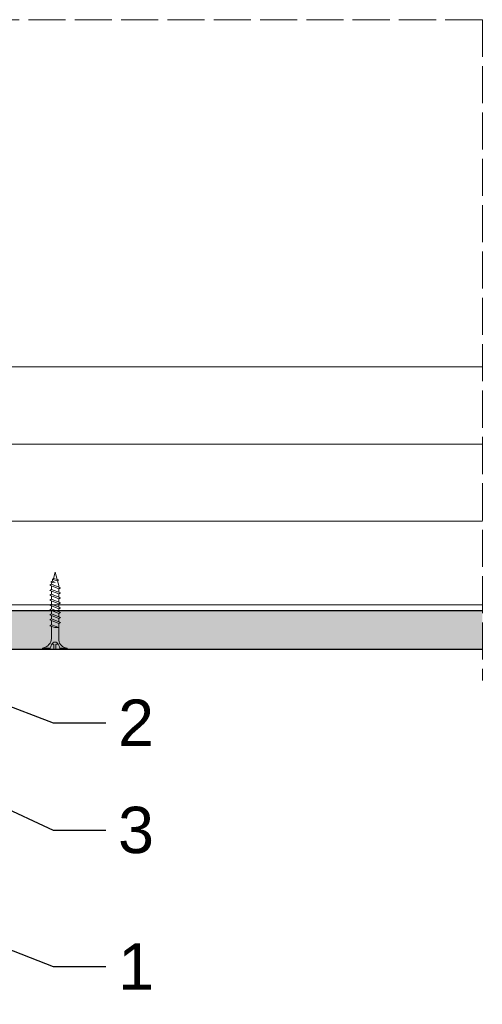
# Model space of a CAD drawing. Header units: millimetres. Extents: x -337 to 2530, y 792 to 2420.
# Tile 7 of 11: x 1156 to 1306, y 1064 to 1383. Entities that reach past the tile are written whole.
import ezdxf
from ezdxf import colors
from ezdxf.entities.mleader import LeaderData, LeaderLine
from ezdxf.math import Vec2, Vec3

# ---------------------------------------------------------------- set-up
doc = ezdxf.new("R2010")
doc.units = ezdxf.units.MM
doc.linetypes.add('ACAD_ISO02W100', pattern=[15, 12, -3])
for name, color, linetype, lineweight in [('_ISOVER WELNA', 7, 'BATTING', 9), ('_RIGIPS AKCESORIA', 7, 'Continuous', 18), ('_RIGIPS G-K', 7, 'Continuous', 25), ('_RIGIPS PROFIL', 7, 'Continuous', 18), ('KRESKOWANIE', 7, 'Continuous', 9), ('opisy', 7, 'Continuous', 9), ('PRZERYWANA', 7, 'ACAD_ISO02W100', 9)]:
    doc.layers.add(name, color=color, linetype=linetype, lineweight=lineweight)
doc.styles.get("Standard").update_dxf_attribs({"font": 'arial.ttf'})
doc.linetypes.add('BATTING', pattern='A,0.00254,-2.54,[134,ltypeshp.shx,S=2.54,R=0,X=-2.54,Y=0],-5.08,[134,ltypeshp.shx,S=2.54,R=180,X=2.54,Y=0],-2.54', length=10.16254)

# ---------------------------------------------------------------- blocks, each defined once
blk = doc.blocks.new('TN 25')
at = {"layer": '_RIGIPS AKCESORIA'}
for p, q in [((0, -0.84), (0, 7.16)), ((0, 7.16), (0.46, 7.16)), ((0.46, 7.16), (0.46, 4.78)), ((0.46, 4.78), (0, 4.78)), ((0, 3.5), (1.77, 3.5)), ((1.77, 3.5), (1.77, 4.2)), ((3.02, 4.46), (8.47, 4.46)), ((7.12, 4.46), (7.12, 3.18)), ((8.03, 2.01), (7.12, 4.46)), ((8.47, 4.46), (8.79, 5)), ((9.61, 1.51), (8.47, 4.46)), ((8.79, 5), (9.93, 2.01)), ((9, 4.46), (10.1, 4.46)), ((10.1, 4.46), (10.41, 5)), ((11.23, 1.51), (10.1, 4.46)), ((10.41, 5), (11.56, 2.01)), ((10.62, 4.46), (11.67, 4.46)), ((11.67, 4.46), (11.99, 5)), ((12.81, 1.51), (11.67, 4.46)), ((11.99, 5), (13.14, 2.01)), ((12.2, 4.46), (13.21, 4.46)), ((13.21, 4.46), (13.52, 5)), ((14.34, 1.51), (13.21, 4.46)), ((13.52, 5), (14.67, 2.01)), ((13.73, 4.46), (14.8, 4.46)), ((14.8, 4.46), (15.12, 5)), ((15.94, 1.51), (14.8, 4.46)), ((15.12, 5), (16.26, 2.01)), ((15.33, 4.46), (16.42, 4.46)), ((16.42, 4.46), (16.73, 5)), ((17.55, 1.51), (16.42, 4.46)), ((16.73, 5), (17.88, 2.01)), ((16.94, 4.46), (17.99, 4.46)), ((17.99, 4.46), (18.31, 5)), ((19.13, 1.51), (17.99, 4.46)), ((18.31, 5), (19.45, 2.01)), ((18.52, 4.46), (19.68, 4.46)), ((19.68, 4.46), (20, 5)), ((20.82, 1.51), (19.68, 4.46)), ((20, 5), (21.14, 2.01)), ((20.21, 4.46), (20.7, 4.46)), ((20.7, 4.46), (22.28, 3.98)), ((21.85, 1.83), (21.67, 3.28)), ((21.67, 3.28), (22.14, 2.4)), ((22.28, 3.98), (22.56, 4.37)), ((22.7, 2.36), (22.28, 3.98)), ((22.56, 4.37), (23.03, 2.71)), ((22.71, 3.85), (25, 3.24)), ((25, 3.24), (23.03, 2.71)), ((0, 2.83), (1.77, 2.83)), ((0.46, 1.64), (0, 1.64)), ((0.46, -0.84), (0.46, 1.64)), ((1.77, 2.83), (1.77, 2.18)), ((7.49, 2.01), (3.55, 2.01)), ((7.12, 3.18), (7.65, 1.53)), ((7.65, 1.53), (8.03, 2.01)), ((9.41, 2.01), (8.03, 2.01)), ((9.93, 2.01), (9.61, 1.51)), ((11.04, 2.01), (9.93, 2.01)), ((11.56, 2.01), (11.23, 1.51)), ((12.61, 2.01), (11.56, 2.01)), ((13.14, 2.01), (12.81, 1.51)), ((14.15, 2.01), (13.14, 2.01)), ((14.67, 2.01), (14.34, 1.51)), ((15.74, 2.01), (14.67, 2.01)), ((16.26, 2.01), (15.94, 1.51)), ((17.36, 2.01), (16.26, 2.01)), ((17.88, 2.01), (17.55, 1.51)), ((18.93, 2.01), (17.88, 2.01)), ((19.45, 2.01), (19.13, 1.51)), ((19.45, 2.01), (20.62, 2.01)), ((21.14, 2.01), (20.82, 1.51)), ((21.14, 2.01), (21.81, 2.12)), ((22.14, 2.4), (21.85, 1.83)), ((22.7, 2.36), (22.14, 2.4)), ((23.03, 2.71), (22.7, 2.36)), ((0, -0.84), (0.46, -0.84))]:
    blk.add_line(p, q, dxfattribs=at)
for centre, major_axis, ratio, start_param, end_param in [((3.09, 7.67), (0.17, 3.2), 0.826134, 1.773653, 3.180586), ((-0.04, 0.9), (0, 3.93), 0.848176, -0.720942, -0.151112), ((1.66, 3.18), (0, 0.895), 0.848176, -1.552777, -0.720942), ((1.66, 3.18), (0, 0.895), 0.848176, 3.862535, 4.730408), ((3.37, -1.57), (0.28, 3.57), 0.832181, 0.035984, 1.430787), ((-2.73, 15.91), (0, 14.76), 0.848176, 3.399396, 3.475072), ((0.59, 4.62), (0, 2.81), 0.848176, 3.475072, 3.862535)]:
    blk.add_ellipse(centre, major_axis=major_axis, ratio=ratio, start_param=start_param, end_param=end_param, dxfattribs=at)
blk = doc.blocks.new('_Dot')
at = {"color": 0, "linetype": 'ByBlock', "lineweight": -2}
blk.add_line((-0.5, 0), (-1, 0), dxfattribs=at)
at = {"color": 0, "linetype": 'ByBlock', "const_width": 0.5}
blk.add_lwpolyline([(-0.25, 0, 1), (0.25, 0, 1)], format="xyb", close=True, dxfattribs=at)

msp = doc.modelspace()

# ---------------------------------------------------------------- hatches: boundary and pattern name
at = {"layer": 'KRESKOWANIE'}
h = msp.add_hatch(dxfattribs=at)
h.set_pattern_fill('DOTS', color=256, scale=2, angle=225, style=0)
h.set_pattern_definition([(225, (538.1085, -562.8575), (1.122532, -3.367596), [0, -3.175])])
h.paths.add_polyline_path([(857.26, 1191.56), (857.26, 1179.06), (1306.26, 1179.06), (1306.26, 1191.56)])

# ---------------------------------------------------------------- linework, layer by layer
at = {"layer": '_ISOVER WELNA', "ltscale": 2.4}
msp.add_line((857.26, 1245.56), (1306.26, 1245.56), dxfattribs=at)
at = {"layer": '_RIGIPS G-K'}
for p, q in [((1306.26, 1191.56), (857.26, 1191.56)), ((1306.26, 1179.06), (857.26, 1179.06))]:
    msp.add_line(p, q, dxfattribs=at)
at = {"layer": '_RIGIPS PROFIL'}
for p, q in [((857.26, 1270.56), (1306.26, 1270.56)), ((857.26, 1220.56), (1306.26, 1220.56)), ((857.26, 1193.56), (1306.26, 1193.56))]:
    msp.add_line(p, q, dxfattribs=at)
at = {"layer": 'PRZERYWANA'}
for q in [(857.26, 1382.85), (1306.26, 1169.06)]:
    msp.add_line((1306.26, 1382.85), q, dxfattribs=at)

# ---------------------------------------------------------------- block references
at = {"layer": '_RIGIPS AKCESORIA', "xscale": -1, "rotation": 270}
msp.add_blockref('TN 25', (1164.68, 1179.06), dxfattribs=at)

# ---------------------------------------------------------------- leaders
at = {"layer": 'opisy'}
ml = msp.add_multileader_mtext('Standard', dxfattribs=at)
ml.set_content('2', color=256)
ml.set_leader_properties()
ml.set_arrow_properties(name='DOT')
ml.build(insert=Vec2(0, 0))
ml.multileader.update_dxf_attribs({"dogleg_length": 17})
ctx = ml.context
ctx.base_point, ctx.char_height, ctx.landing_gap_size, ctx.plane_origin = Vec3(1184.28, 1155.39), 15, 4, Vec3(1105.03, 1179.06)
notes = []
notes.append((ctx, [(0, (1, 1, 0), (1167.28, 1155.39), (1, 0), 17, [(0, [(1105.03, 1179.06)], 0, [])])]))
ctx.mtext.insert, ctx.mtext.flow_direction = Vec3(1188.28, 1162.89), 5
ml = msp.add_multileader_mtext('Standard', dxfattribs=at)
ml.set_content('3', color=256)
ml.set_leader_properties()
ml.set_arrow_properties(name='DOT')
ml.build(insert=Vec2(0, 0))
ml.multileader.update_dxf_attribs({"dogleg_length": 17})
ctx = ml.context
ctx.base_point, ctx.char_height, ctx.landing_gap_size, ctx.plane_origin = Vec3(1184.28, 1120.58), 15, 4, Vec3(1119.09, 1142.99)
notes.append((ctx, [(0, (1, 1, 0), (1167.28, 1120.58), (1, 0), 17, [(0, [(1119.09, 1142.99)], 0, [])])]))
ctx.mtext.insert, ctx.mtext.flow_direction = Vec3(1188.28, 1128.21), 5
ml = msp.add_multileader_mtext('Standard', dxfattribs=at)
ml.set_content('1', color=256)
ml.set_leader_properties()
ml.set_arrow_properties(name='DOT')
ml.build(insert=Vec2(0, 0))
ml.multileader.update_dxf_attribs({"dogleg_length": 17})
ctx = ml.context
ctx.base_point, ctx.char_height, ctx.landing_gap_size, ctx.plane_origin = Vec3(1184.28, 1076.47), 15, 4, Vec3(1124.99, 1093.07)
notes.append((ctx, [(0, (1, 1, 0), (1167.28, 1076.47), (1, 0), 17, [(0, [(1124.99, 1093.07)], 0, [])])]))
ctx.mtext.insert, ctx.mtext.flow_direction = Vec3(1188.28, 1083.97), 5
for ctx, leaders in notes:
    for number, flags, end, landing, length, lines in leaders:
        leader = LeaderData()
        leader.index, (leader.has_last_leader_line, leader.has_dogleg_vector, leader.attachment_direction) = number, flags
        leader.last_leader_point, leader.dogleg_vector, leader.dogleg_length = Vec3(end), Vec3(landing), length
        for number, points, colour, breaks in lines:
            line = LeaderLine()
            line.index, line.vertices, line.color, line.breaks = number, Vec3.list(points), colors.encode_raw_color(colour), breaks
            leader.lines.append(line)
        ctx.leaders.append(leader)

doc.saveas('drawing.dxf')
